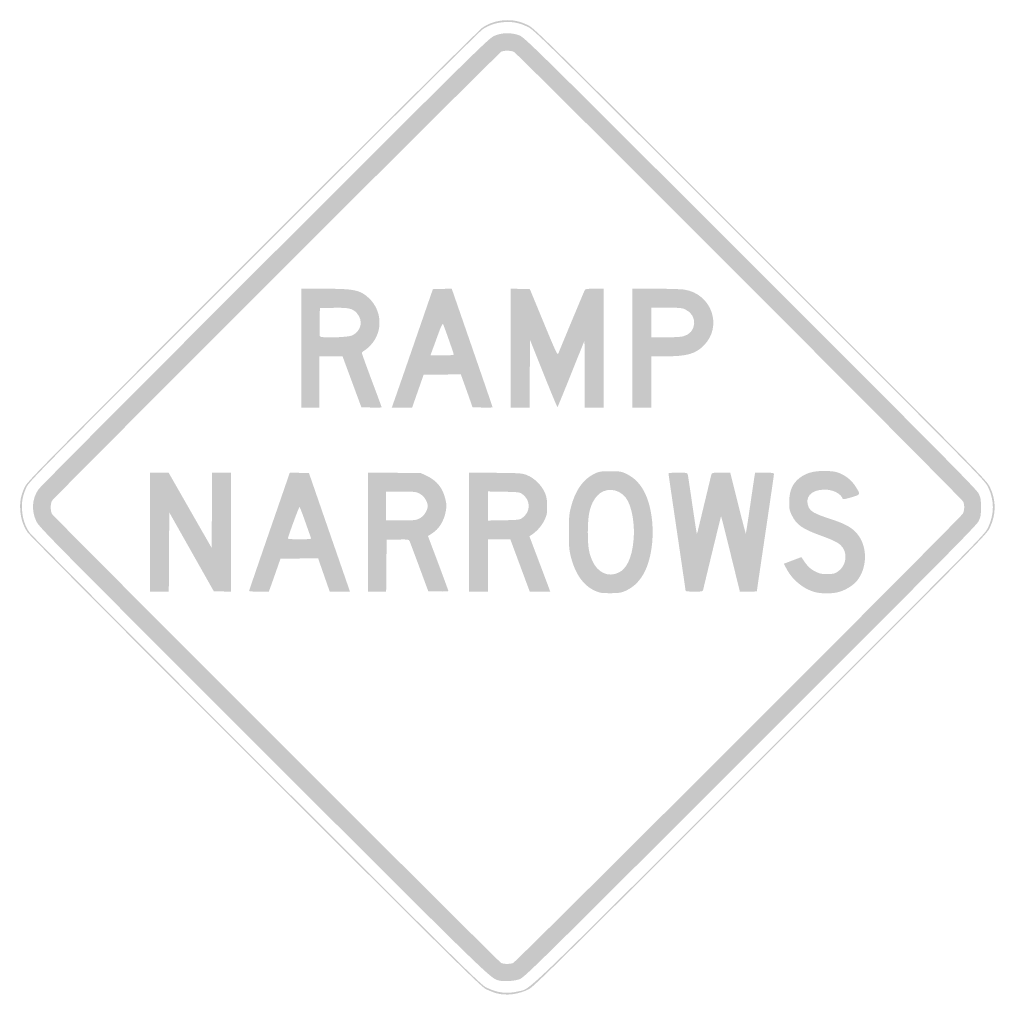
# Model space of a CAD drawing. Header units: inches. Extents: x -25.5 to 25.5, y -26 to 25.5.
import ezdxf

# ---------------------------------------------------------------- set-up
doc = ezdxf.new("R2010")
doc.units = ezdxf.units.IN
doc.header["$MEASUREMENT"] = 0

msp = doc.modelspace()

# ---------------------------------------------------------------- hatches: boundary and pattern name
h = msp.add_hatch(color=7)
edge = h.paths.add_edge_path()
edge.add_spline(control_points=[(-0.576, -25.383), (-0.711, -25.347), (-0.955, -25.251), (-1.117, -25.17), (-1.384, -25.038), (-2.554, -23.883), (-13.154, -13.289), (-19.78, -6.667), (-24.968, -1.445), (-25.062, -1.304), (-25.294, -0.958), (-25.415, -0.586), (-25.444, -0.136), (-25.472, 0.31), (-25.411, 0.622), (-25.21, 1.06), (-25.076, 1.349), (-24.429, 2.006), (-13.311, 13.13), (-6.67, 19.776), (-1.445, 24.968), (-1.304, 25.062), (-0.966, 25.288), (-0.59, 25.414), (-0.165, 25.443), (0.282, 25.474), (0.638, 25.4), (1.072, 25.188), (1.401, 25.026), (1.838, 24.596), (13.217, 13.217), (24.819, 1.616), (25.024, 1.407), (25.191, 1.06), (25.527, 0.363), (25.527, -0.348), (25.19, -1.06), (25.024, -1.409), (24.884, -1.551), (13.218, -13.215), (2.915, -23.515), (1.376, -25.035), (1.126, -25.164), (0.593, -25.439), (-0.057, -25.523), (-0.576, -25.383)], knot_values=[0, 0, 0, 0, 1, 1, 1, 2, 2, 2, 3, 3, 3, 4, 4, 4, 5, 5, 5, 6, 6, 6, 7, 7, 7, 8, 8, 8, 9, 9, 9, 10, 10, 10, 11, 11, 11, 12, 12, 12, 13, 13, 13, 14, 14, 14, 15, 15, 15, 15], degree=3, periodic=0)
edge = h.paths.add_edge_path(flags=0)
edge.add_spline(control_points=[(0.537, -25.289), (1.248, -25.122), (0.375, -25.959), (13.171, -13.167), (24.79, -1.551), (24.93, -1.409), (25.095, -1.06), (25.432, -0.348), (25.433, 0.363), (25.097, 1.06), (24.93, 1.407), (24.725, 1.615), (13.17, 13.17), (1.836, 24.503), (1.401, 24.932), (1.072, 25.093), (0.638, 25.306), (0.282, 25.38), (-0.165, 25.349), (-0.59, 25.319), (-0.966, 25.194), (-1.304, 24.968), (-1.445, 24.873), (-6.65, 19.702), (-13.264, 13.083), (-24.337, 2.004), (-24.982, 1.349), (-25.115, 1.06), (-25.317, 0.622), (-25.378, 0.31), (-25.35, -0.136), (-25.321, -0.586), (-25.199, -0.958), (-24.968, -1.304), (-24.873, -1.445), (-19.705, -6.647), (-13.107, -13.242), (-2.55, -23.793), (-1.384, -24.944), (-1.117, -25.076), (-0.546, -25.36), (-0.04, -25.425), (0.537, -25.289)], knot_values=[0, 0, 0, 0, 1, 1, 1, 2, 2, 2, 3, 3, 3, 4, 4, 4, 5, 5, 5, 6, 6, 6, 7, 7, 7, 8, 8, 8, 9, 9, 9, 10, 10, 10, 11, 11, 11, 12, 12, 12, 13, 13, 13, 14, 14, 14, 14], degree=3, periodic=0)
h = msp.add_hatch(color=7)
edge = h.paths.add_edge_path()
edge.add_spline(control_points=[(-0.495, -24.705), (-0.912, -24.578), (-1.078, -24.416), (-12.75, -12.747), (-23.808, -1.691), (-24.471, -1.019), (-24.605, -0.73), (-24.871, -0.154), (-24.83, 0.448), (-24.491, 0.942), (-24.401, 1.071), (-19.077, 6.425), (-12.659, 12.838), (-1.472, 24.017), (-0.977, 24.504), (-0.687, 24.63), (-0.29, 24.803), (0.194, 24.813), (0.612, 24.656), (0.887, 24.554), (1.22, 24.226), (12.682, 12.77), (22.661, 2.796), (24.489, 0.949), (24.598, 0.73), (24.711, 0.5), (24.726, 0.418), (24.726, 0), (24.726, -0.418), (24.711, -0.5), (24.598, -0.73), (24.489, -0.949), (22.661, -2.796), (12.682, -12.77), (1.308, -24.138), (0.885, -24.554), (0.622, -24.65), (0.341, -24.753), (-0.245, -24.782), (-0.495, -24.705)], knot_values=[0, 0, 0, 0, 1, 1, 1, 2, 2, 2, 3, 3, 3, 4, 4, 4, 5, 5, 5, 6, 6, 6, 7, 7, 7, 8, 8, 8, 9, 9, 9, 10, 10, 10, 11, 11, 11, 12, 12, 12, 13, 13, 13, 13], degree=3, periodic=0)
edge = h.paths.add_edge_path(flags=0)
edge.add_spline(control_points=[(0.291, -23.805), (0.46, -23.742), (23.688, -0.524), (23.784, -0.323), (23.866, -0.149), (23.875, 0.104), (23.805, 0.291), (23.75, 0.441), (0.544, 23.68), (0.344, 23.787), (0.193, 23.867), (-0.176, 23.876), (-0.321, 23.803), (-0.467, 23.729), (-23.705, 0.498), (-23.787, 0.344), (-23.874, 0.18), (-23.874, -0.18), (-23.787, -0.344), (-23.711, -0.487), (-0.476, -23.721), (-0.33, -23.801), (-0.209, -23.866), (0.121, -23.869), (0.291, -23.805)], knot_values=[0, 0, 0, 0, 1, 1, 1, 2, 2, 2, 3, 3, 3, 4, 4, 4, 5, 5, 5, 6, 6, 6, 7, 7, 7, 8, 8, 8, 8], degree=3, periodic=0)
h = msp.add_hatch(color=7)
edge = h.paths.add_edge_path()
edge.add_line((-10.762, 8.313), (-10.762, 11.421))
edge.add_line((-10.762, 11.421), (-9.572, 11.42))
edge.add_spline(control_points=[(-9.572, 11.42), (-7.995, 11.419), (-7.702, 11.359), (-7.25, 10.942), (-6.547, 10.294), (-6.489, 9.204), (-7.12, 8.501), (-7.239, 8.369), (-7.397, 8.23), (-7.471, 8.192), (-7.545, 8.153), (-7.606, 8.098), (-7.606, 8.068), (-7.606, 8.038), (-7.373, 7.392), (-7.088, 6.632), (-6.803, 5.872), (-6.57, 5.239), (-6.57, 5.226), (-6.57, 5.212), (-6.808, 5.207), (-7.1, 5.214)], knot_values=[0, 0, 0, 0, 1, 1, 1, 2, 2, 2, 3, 3, 3, 4, 4, 4, 5, 5, 5, 6, 6, 6, 7, 7, 7, 7], degree=3, periodic=0)
edge.add_line((-7.1, 5.214), (-7.629, 5.228))
edge.add_line((-7.629, 5.228), (-8.121, 6.558))
edge.add_line((-8.121, 6.558), (-8.613, 7.889))
edge.add_line((-8.613, 7.889), (-9.216, 7.889))
edge.add_line((-9.216, 7.889), (-9.82, 7.889))
edge.add_line((-9.82, 7.889), (-9.82, 6.546))
edge.add_line((-9.82, 6.546), (-9.82, 5.204))
edge.add_line((-9.82, 5.204), (-10.291, 5.204))
edge.add_line((-10.291, 5.204), (-10.762, 5.204))
edge.add_line((-10.762, 5.204), (-10.762, 8.313))
edge = h.paths.add_edge_path(flags=0)
edge.add_spline(control_points=[(-8.094, 8.985), (-7.626, 9.233), (-7.522, 9.764), (-7.868, 10.146), (-8.093, 10.395), (-8.29, 10.439), (-9.113, 10.422)], knot_values=[0, 0, 0, 0, 1, 1, 1, 2, 2, 2, 2], degree=3, periodic=0)
edge.add_line((-9.113, 10.422), (-9.796, 10.408))
edge.add_line((-9.796, 10.408), (-9.809, 9.704))
edge.add_spline(control_points=[(-9.809, 9.704), (-9.816, 9.317), (-9.811, 8.97), (-9.797, 8.933), (-9.758, 8.831), (-8.301, 8.876), (-8.094, 8.985)], knot_values=[0, 0, 0, 0, 1, 1, 1, 2, 2, 2, 2], degree=3, periodic=0)
h = msp.add_hatch(color=7)
edge = h.paths.add_edge_path()
edge.add_spline(control_points=[(-5.906, 5.593), (-5.83, 5.806), (-5.346, 7.2), (-4.832, 8.689)], knot_values=[0, 0, 0, 0, 1, 1, 1, 1], degree=3, periodic=0)
edge.add_line((-4.832, 8.689), (-3.896, 11.397))
edge.add_line((-3.896, 11.397), (-3.403, 11.411))
edge.add_line((-3.403, 11.411), (-2.911, 11.424))
edge.add_line((-2.911, 11.424), (-1.844, 8.339))
edge.add_spline(control_points=[(-1.844, 8.339), (-1.257, 6.643), (-0.777, 5.243), (-0.777, 5.228), (-0.777, 5.213), (-1.013, 5.207), (-1.3, 5.214)], knot_values=[0, 0, 0, 0, 1, 1, 1, 2, 2, 2, 2], degree=3, periodic=0)
edge.add_line((-1.3, 5.214), (-1.824, 5.228))
edge.add_line((-1.824, 5.228), (-2.006, 5.746))
edge.add_spline(control_points=[(-2.006, 5.746), (-2.107, 6.031), (-2.245, 6.418), (-2.313, 6.606)], knot_values=[0, 0, 0, 0, 1, 1, 1, 1], degree=3, periodic=0)
edge.add_line((-2.313, 6.606), (-2.436, 6.949))
edge.add_line((-2.436, 6.949), (-3.408, 6.936))
edge.add_line((-3.408, 6.936), (-4.38, 6.923))
edge.add_line((-4.38, 6.923), (-4.681, 6.064))
edge.add_line((-4.681, 6.064), (-4.982, 5.204))
edge.add_line((-4.982, 5.204), (-5.513, 5.204))
edge.add_line((-5.513, 5.204), (-6.044, 5.204))
edge.add_line((-6.044, 5.204), (-5.906, 5.593))
edge = h.paths.add_edge_path(flags=0)
edge.add_spline(control_points=[(-2.802, 7.977), (-2.802, 8.027), (-3.316, 9.486), (-3.365, 9.577), (-3.387, 9.618), (-3.466, 9.46), (-3.579, 9.154), (-3.677, 8.885), (-3.817, 8.502), (-3.891, 8.301)], knot_values=[0, 0, 0, 0, 1, 1, 1, 2, 2, 2, 3, 3, 3, 3], degree=3, periodic=0)
edge.add_line((-3.891, 8.301), (-4.024, 7.936))
edge.add_line((-4.024, 7.936), (-3.413, 7.936))
edge.add_spline(control_points=[(-3.413, 7.936), (-3.077, 7.936), (-2.802, 7.955), (-2.802, 7.977)], knot_values=[0, 0, 0, 0, 1, 1, 1, 1], degree=3, periodic=0)
h = msp.add_hatch(color=7)
edge = h.paths.add_edge_path()
edge.add_line((0.165, 8.314), (0.165, 11.424))
edge.add_line((0.165, 11.424), (0.667, 11.411))
edge.add_line((0.667, 11.411), (1.17, 11.397))
edge.add_line((1.17, 11.397), (1.889, 9.655))
edge.add_spline(control_points=[(1.889, 9.655), (2.519, 8.127), (2.613, 7.927), (2.653, 8.03), (2.785, 8.368), (3.991, 11.261), (4.031, 11.335), (4.071, 11.41), (4.139, 11.421), (4.547, 11.421)], knot_values=[0, 0, 0, 0, 1, 1, 1, 2, 2, 2, 3, 3, 3, 3], degree=3, periodic=0)
edge.add_line((4.547, 11.421), (5.016, 11.421))
edge.add_line((5.016, 11.421), (5.016, 8.313))
edge.add_line((5.016, 8.313), (5.016, 5.204))
edge.add_line((5.016, 5.204), (4.521, 5.204))
edge.add_line((4.521, 5.204), (4.027, 5.204))
edge.add_line((4.027, 5.204), (4.025, 6.959))
edge.add_line((4.025, 6.959), (4.022, 8.713))
edge.add_line((4.022, 8.713), (3.329, 6.985))
edge.add_spline(control_points=[(3.329, 6.985), (2.947, 6.035), (2.625, 5.247), (2.613, 5.235), (2.6, 5.222), (2.272, 6.009), (1.884, 6.982)], knot_values=[0, 0, 0, 0, 1, 1, 1, 2, 2, 2, 2], degree=3, periodic=0)
edge.add_line((1.884, 6.982), (1.177, 8.752))
edge.add_line((1.177, 8.752), (1.165, 6.978))
edge.add_line((1.165, 6.978), (1.153, 5.204))
edge.add_line((1.153, 5.204), (0.659, 5.204))
edge.add_line((0.659, 5.204), (0.165, 5.204))
edge.add_line((0.165, 5.204), (0.165, 8.314))
h = msp.add_hatch(color=7)
edge = h.paths.add_edge_path()
edge.add_line((6.523, 8.313), (6.523, 11.421))
edge.add_line((6.523, 11.421), (7.736, 11.421))
edge.add_spline(control_points=[(7.736, 11.421), (8.403, 11.42), (9.083, 11.398), (9.248, 11.372), (10.672, 11.141), (11.25, 9.453), (10.247, 8.45), (9.81, 8.013), (9.366, 7.889), (8.236, 7.889)], knot_values=[0, 0, 0, 0, 1, 1, 1, 2, 2, 2, 3, 3, 3, 3], degree=3, periodic=0)
edge.add_line((8.236, 7.889), (7.512, 7.889))
edge.add_line((7.512, 7.889), (7.512, 6.546))
edge.add_line((7.512, 6.546), (7.512, 5.204))
edge.add_line((7.512, 5.204), (7.017, 5.204))
edge.add_line((7.017, 5.204), (6.523, 5.204))
edge.add_line((6.523, 5.204), (6.523, 8.313))
edge = h.paths.add_edge_path(flags=0)
edge.add_spline(control_points=[(9.158, 8.929), (9.885, 9.085), (9.968, 10.031), (9.282, 10.343), (9.12, 10.416), (8.967, 10.43), (8.301, 10.431)], knot_values=[0, 0, 0, 0, 1, 1, 1, 2, 2, 2, 2], degree=3, periodic=0)
edge.add_line((8.301, 10.431), (7.512, 10.432))
edge.add_line((7.512, 10.432), (7.512, 9.655))
edge.add_line((7.512, 9.655), (7.512, 8.878))
edge.add_line((7.512, 8.878), (8.216, 8.878))
edge.add_spline(control_points=[(8.216, 8.878), (8.603, 8.878), (9.027, 8.901), (9.158, 8.929)], knot_values=[0, 0, 0, 0, 1, 1, 1, 1], degree=3, periodic=0)
msp.add_hatch(color=7).paths.add_polyline_path([(-18.674, -1.295), (-18.674, 1.813), (-18.186, 1.813), (-17.697, 1.813), (-16.573, -0.153), (-15.448, -2.119), (-15.435, -0.153), (-15.423, 1.813), (-14.929, 1.813), (-14.435, 1.813), (-14.435, -1.297), (-14.435, -4.407), (-14.887, -4.393), (-15.338, -4.38), (-16.5, -2.322), (-17.661, -0.264), (-17.674, -2.334), (-17.686, -4.404), (-18.18, -4.404), (-18.674, -4.404), (-18.674, -1.295)])
h = msp.add_hatch(color=7)
edge = h.paths.add_edge_path()
edge.add_spline(control_points=[(-13.493, -4.368), (-13.493, -4.349), (-13.016, -2.956), (-12.434, -1.274), (-11.851, 0.408), (-11.374, 1.791), (-11.374, 1.8), (-11.374, 1.809), (-11.147, 1.81), (-10.87, 1.803)], knot_values=[0, 0, 0, 0, 1, 1, 1, 2, 2, 2, 3, 3, 3, 3], degree=3, periodic=0)
edge.add_line((-10.87, 1.803), (-10.366, 1.79))
edge.add_line((-10.366, 1.79), (-9.577, -0.495))
edge.add_spline(control_points=[(-9.577, -0.495), (-9.142, -1.751), (-8.66, -3.144), (-8.505, -3.591)], knot_values=[0, 0, 0, 0, 1, 1, 1, 1], degree=3, periodic=0)
edge.add_line((-8.505, -3.591), (-8.224, -4.404))
edge.add_line((-8.224, -4.404), (-8.753, -4.404))
edge.add_line((-8.753, -4.404), (-9.281, -4.404))
edge.add_line((-9.281, -4.404), (-9.586, -3.532))
edge.add_line((-9.586, -3.532), (-9.89, -2.66))
edge.add_line((-9.89, -2.66), (-10.873, -2.672))
edge.add_line((-10.873, -2.672), (-11.855, -2.685))
edge.add_line((-11.855, -2.685), (-12.085, -3.344))
edge.add_spline(control_points=[(-12.085, -3.344), (-12.212, -3.707), (-12.349, -4.093), (-12.39, -4.203)], knot_values=[0, 0, 0, 0, 1, 1, 1, 1], degree=3, periodic=0)
edge.add_line((-12.39, -4.203), (-12.465, -4.404))
edge.add_line((-12.465, -4.404), (-12.979, -4.404))
edge.add_spline(control_points=[(-12.979, -4.404), (-13.262, -4.404), (-13.493, -4.388), (-13.493, -4.368)], knot_values=[0, 0, 0, 0, 1, 1, 1, 1], degree=3, periodic=0)
edge = h.paths.add_edge_path(flags=0)
edge.add_spline(control_points=[(-10.251, -1.63), (-10.26, -1.607), (-10.394, -1.225), (-10.55, -0.782), (-10.705, -0.339), (-10.845, 0.023), (-10.861, 0.023), (-10.89, 0.024), (-11.468, -1.549), (-11.468, -1.628), (-11.468, -1.653), (-11.198, -1.672), (-10.852, -1.672), (-10.511, -1.672), (-10.243, -1.653), (-10.251, -1.63)], knot_values=[0, 0, 0, 0, 1, 1, 1, 2, 2, 2, 3, 3, 3, 4, 4, 4, 5, 5, 5, 5], degree=3, periodic=0)
h = msp.add_hatch(color=7)
edge = h.paths.add_edge_path()
edge.add_line((-7.276, -1.292), (-7.276, 1.82))
edge.add_line((-7.276, 1.82), (-5.899, 1.805))
edge.add_line((-5.899, 1.805), (-4.521, 1.79))
edge.add_line((-4.521, 1.79), (-4.246, 1.661))
edge.add_spline(control_points=[(-4.246, 1.661), (-3.692, 1.401), (-3.391, 1.033), (-3.243, 0.431), (-3.175, 0.158), (-3.172, 0.066), (-3.221, -0.198), (-3.318, -0.722), (-3.571, -1.13), (-3.949, -1.369)], knot_values=[0, 0, 0, 0, 1, 1, 1, 2, 2, 2, 3, 3, 3, 3], degree=3, periodic=0)
edge.add_line((-3.949, -1.369), (-4.152, -1.497))
edge.add_line((-4.152, -1.497), (-3.619, -2.915))
edge.add_spline(control_points=[(-3.619, -2.915), (-3.326, -3.695), (-3.086, -4.349), (-3.085, -4.37), (-3.085, -4.39), (-3.321, -4.401), (-3.611, -4.393)], knot_values=[0, 0, 0, 0, 1, 1, 1, 2, 2, 2, 2], degree=3, periodic=0)
edge.add_line((-3.611, -4.393), (-4.137, -4.38))
edge.add_line((-4.137, -4.38), (-4.598, -3.132))
edge.add_spline(control_points=[(-4.598, -3.132), (-4.852, -2.446), (-5.082, -1.836), (-5.108, -1.776), (-5.155, -1.672), (-5.172, -1.669), (-5.734, -1.682)], knot_values=[0, 0, 0, 0, 1, 1, 1, 2, 2, 2, 2], degree=3, periodic=0)
edge.add_line((-5.734, -1.682), (-6.311, -1.695))
edge.add_line((-6.311, -1.695), (-6.323, -3.05))
edge.add_line((-6.323, -3.05), (-6.336, -4.404))
edge.add_line((-6.336, -4.404), (-6.806, -4.404))
edge.add_line((-6.806, -4.404), (-7.276, -4.404))
edge.add_line((-7.276, -4.404), (-7.276, -1.292))
edge = h.paths.add_edge_path(flags=0)
edge.add_spline(control_points=[(-4.59, -0.577), (-4.364, -0.463), (-4.168, -0.162), (-4.168, 0.071), (-4.168, 0.304), (-4.364, 0.604), (-4.59, 0.718), (-4.782, 0.815), (-4.866, 0.824), (-5.567, 0.824)], knot_values=[0, 0, 0, 0, 1, 1, 1, 2, 2, 2, 3, 3, 3, 3], degree=3, periodic=0)
edge.add_line((-5.567, 0.824), (-6.335, 0.824))
edge.add_line((-6.335, 0.824), (-6.335, 0.071))
edge.add_line((-6.335, 0.071), (-6.335, -0.683))
edge.add_line((-6.335, -0.683), (-5.567, -0.683))
edge.add_spline(control_points=[(-5.567, -0.683), (-4.866, -0.683), (-4.782, -0.674), (-4.59, -0.577)], knot_values=[0, 0, 0, 0, 1, 1, 1, 1], degree=3, periodic=0)
h = msp.add_hatch(color=7)
edge = h.paths.add_edge_path()
edge.add_line((-2.002, -1.293), (-2.002, 1.818))
edge.add_line((-2.002, 1.818), (-0.624, 1.804))
edge.add_spline(control_points=[(-0.624, 1.804), (0.703, 1.789), (0.764, 1.785), (1.036, 1.676), (1.411, 1.526), (1.808, 1.126), (1.961, 0.745), (2.048, 0.529), (2.071, 0.381), (2.072, 0.046), (2.072, -0.339), (2.058, -0.408), (1.919, -0.69), (1.777, -0.978), (1.524, -1.263), (1.255, -1.437)], knot_values=[0, 0, 0, 0, 1, 1, 1, 2, 2, 2, 3, 3, 3, 4, 4, 4, 5, 5, 5, 5], degree=3, periodic=0)
edge.add_line((1.255, -1.437), (1.145, -1.509))
edge.add_line((1.145, -1.509), (1.625, -2.78))
edge.add_spline(control_points=[(1.625, -2.78), (1.89, -3.479), (2.135, -4.13), (2.17, -4.227)], knot_values=[0, 0, 0, 0, 1, 1, 1, 1], degree=3, periodic=0)
edge.add_line((2.17, -4.227), (2.233, -4.404))
edge.add_line((2.233, -4.404), (1.698, -4.404))
edge.add_line((1.698, -4.404), (1.164, -4.404))
edge.add_line((1.164, -4.404), (0.657, -3.038))
edge.add_line((0.657, -3.038), (0.15, -1.672))
edge.add_line((0.15, -1.672), (-0.431, -1.672))
edge.add_line((-0.431, -1.672), (-1.013, -1.672))
edge.add_line((-1.013, -1.672), (-1.013, -3.038))
edge.add_line((-1.013, -3.038), (-1.013, -4.404))
edge.add_line((-1.013, -4.404), (-1.507, -4.404))
edge.add_line((-1.507, -4.404), (-2.002, -4.404))
edge.add_line((-2.002, -4.404), (-2.002, -1.293))
edge = h.paths.add_edge_path(flags=0)
edge.add_spline(control_points=[(0.762, -0.561), (0.987, -0.394), (1.107, -0.175), (1.107, 0.071), (1.107, 0.316), (0.987, 0.535), (0.762, 0.702), (0.641, 0.792), (0.554, 0.802), (-0.192, 0.815)], knot_values=[0, 0, 0, 0, 1, 1, 1, 2, 2, 2, 3, 3, 3, 3], degree=3, periodic=0)
edge.add_line((-0.192, 0.815), (-1.013, 0.83))
edge.add_line((-1.013, 0.83), (-1.013, 0.071))
edge.add_line((-1.013, 0.071), (-1.013, -0.689))
edge.add_line((-1.013, -0.689), (-0.192, -0.674))
edge.add_spline(control_points=[(-0.192, -0.674), (0.554, -0.661), (0.641, -0.65), (0.762, -0.561)], knot_values=[0, 0, 0, 0, 1, 1, 1, 1], degree=3, periodic=0)
h = msp.add_hatch(color=7)
edge = h.paths.add_edge_path()
edge.add_spline(control_points=[(4.845, -4.456), (4.106, -4.266), (3.57, -3.614), (3.311, -2.588), (3.22, -2.226), (3.205, -2.044), (3.205, -1.295), (3.205, -0.546), (3.22, -0.365), (3.311, -0.002), (3.531, 0.869), (3.941, 1.462), (4.521, 1.746), (4.786, 1.875), (4.839, 1.884), (5.37, 1.884), (5.914, 1.884), (5.948, 1.878), (6.249, 1.73), (6.635, 1.54), (6.958, 1.2), (7.174, 0.756), (7.718, -0.36), (7.718, -2.23), (7.174, -3.347), (6.958, -3.789), (6.635, -4.13), (6.251, -4.319), (5.969, -4.458), (5.894, -4.473), (5.466, -4.483), (5.205, -4.488), (4.926, -4.476), (4.845, -4.456)], knot_values=[0, 0, 0, 0, 1, 1, 1, 2, 2, 2, 3, 3, 3, 4, 4, 4, 5, 5, 5, 6, 6, 6, 7, 7, 7, 8, 8, 8, 9, 9, 9, 10, 10, 10, 11, 11, 11, 11], degree=3, periodic=0)
edge = h.paths.add_edge_path(flags=0)
edge.add_spline(control_points=[(5.806, -3.408), (6.224, -3.206), (6.485, -2.656), (6.577, -1.785), (6.67, -0.902), (6.499, 0.084), (6.18, 0.501), (5.789, 1.013), (5.063, 1.055), (4.67, 0.589), (4.322, 0.175), (4.199, -0.309), (4.196, -1.272), (4.193, -2.024), (4.247, -2.377), (4.425, -2.779), (4.709, -3.417), (5.264, -3.67), (5.806, -3.408)], knot_values=[0, 0, 0, 0, 1, 1, 1, 2, 2, 2, 3, 3, 3, 4, 4, 4, 5, 5, 5, 6, 6, 6, 6], degree=3, periodic=0)
h = msp.add_hatch(color=7)
edge = h.paths.add_edge_path()
edge.add_spline(control_points=[(9.302, -4.361), (9.302, -4.338), (9.1, -2.956), (8.854, -1.29), (8.608, 0.375), (8.407, 1.755), (8.407, 1.776), (8.407, 1.796), (8.629, 1.813), (8.9, 1.813), (9.374, 1.813), (9.395, 1.809), (9.417, 1.707), (9.43, 1.649), (9.538, 0.934), (9.656, 0.119), (9.775, -0.697), (9.879, -1.371), (9.888, -1.379), (9.896, -1.388), (9.929, -1.282), (9.961, -1.145), (9.993, -1.007), (10.154, -0.333), (10.32, 0.353), (10.485, 1.04), (10.631, 1.649), (10.645, 1.707), (10.668, 1.809), (10.69, 1.813), (11.152, 1.813)], knot_values=[0, 0, 0, 0, 1, 1, 1, 2, 2, 2, 3, 3, 3, 4, 4, 4, 5, 5, 5, 6, 6, 6, 7, 7, 7, 8, 8, 8, 9, 9, 9, 10, 10, 10, 10], degree=3, periodic=0)
edge.add_line((11.152, 1.813), (11.635, 1.813))
edge.add_line((11.635, 1.813), (12.033, 0.214))
edge.add_spline(control_points=[(12.033, 0.214), (12.251, -0.665), (12.438, -1.377), (12.447, -1.368), (12.456, -1.36), (12.557, -0.709), (12.671, 0.077), (12.786, 0.864), (12.891, 1.576), (12.906, 1.66)], knot_values=[0, 0, 0, 0, 1, 1, 1, 2, 2, 2, 3, 3, 3, 3], degree=3, periodic=0)
edge.add_line((12.906, 1.66), (12.932, 1.813))
edge.add_line((12.932, 1.813), (13.425, 1.813))
edge.add_spline(control_points=[(13.425, 1.813), (13.816, 1.813), (13.917, 1.8), (13.917, 1.747), (13.917, 1.711), (13.716, 0.323), (13.47, -1.337), (13.224, -2.998), (13.022, -4.367), (13.022, -4.38), (13.022, -4.393), (12.823, -4.404), (12.579, -4.404)], knot_values=[0, 0, 0, 0, 1, 1, 1, 2, 2, 2, 3, 3, 3, 4, 4, 4, 4], degree=3, periodic=0)
edge.add_line((12.579, -4.404), (12.136, -4.404))
edge.add_line((12.136, -4.404), (11.651, -2.427))
edge.add_spline(control_points=[(11.651, -2.427), (11.385, -1.34), (11.161, -0.457), (11.153, -0.464), (11.143, -0.474), (10.496, -3.131), (10.22, -4.298), (10.196, -4.398), (10.172, -4.404), (9.748, -4.404), (9.503, -4.404), (9.302, -4.384), (9.302, -4.361)], knot_values=[0, 0, 0, 0, 1, 1, 1, 2, 2, 2, 3, 3, 3, 4, 4, 4, 4], degree=3, periodic=0)
h = msp.add_hatch(color=7)
edge = h.paths.add_edge_path()
edge.add_spline(control_points=[(16.041, -4.423), (15.463, -4.268), (14.883, -3.794), (14.584, -3.234)], knot_values=[0, 0, 0, 0, 1, 1, 1, 1], degree=3, periodic=0)
edge.add_line((14.584, -3.234), (14.43, -2.943))
edge.add_line((14.43, -2.943), (14.562, -2.895))
edge.add_spline(control_points=[(14.562, -2.895), (14.635, -2.868), (14.841, -2.79), (15.021, -2.722)], knot_values=[0, 0, 0, 0, 1, 1, 1, 1], degree=3, periodic=0)
edge.add_line((15.021, -2.722), (15.348, -2.599))
edge.add_line((15.348, -2.599), (15.421, -2.711))
edge.add_spline(control_points=[(15.421, -2.711), (15.651, -3.061), (15.804, -3.213), (16.059, -3.343), (16.296, -3.464), (16.389, -3.485), (16.696, -3.485), (17.01, -3.485), (17.081, -3.469), (17.252, -3.356), (17.72, -3.046), (17.793, -2.337), (17.395, -1.971), (17.232, -1.821), (16.972, -1.697), (16.323, -1.461), (15.402, -1.127), (15.095, -0.91), (14.856, -0.425), (14.727, -0.163), (14.71, -0.08), (14.711, 0.268), (14.712, 0.774), (14.84, 1.137), (15.112, 1.41), (15.482, 1.779), (15.967, 1.929), (16.69, 1.899), (17.05, 1.884), (17.197, 1.855), (17.404, 1.759), (17.733, 1.608), (17.988, 1.386), (18.181, 1.083), (18.449, 0.663), (18.453, 0.671), (17.957, 0.523), (17.69, 0.443), (17.516, 0.411), (17.506, 0.441), (17.413, 0.722), (17.001, 0.931), (16.548, 0.927), (15.843, 0.92), (15.49, 0.514), (15.736, -0.006), (15.839, -0.221), (16.071, -0.347), (16.814, -0.589), (17.547, -0.828), (17.888, -1), (18.155, -1.263), (18.799, -1.9), (18.848, -3.056), (18.264, -3.823), (18.097, -4.042), (17.694, -4.302), (17.359, -4.406), (17.005, -4.516), (16.415, -4.524), (16.041, -4.423)], knot_values=[0, 0, 0, 0, 1, 1, 1, 2, 2, 2, 3, 3, 3, 4, 4, 4, 5, 5, 5, 6, 6, 6, 7, 7, 7, 8, 8, 8, 9, 9, 9, 10, 10, 10, 11, 11, 11, 12, 12, 12, 13, 13, 13, 14, 14, 14, 15, 15, 15, 16, 16, 16, 17, 17, 17, 18, 18, 18, 19, 19, 19, 20, 20, 20, 20], degree=3, periodic=0)

doc.saveas('drawing.dxf')
